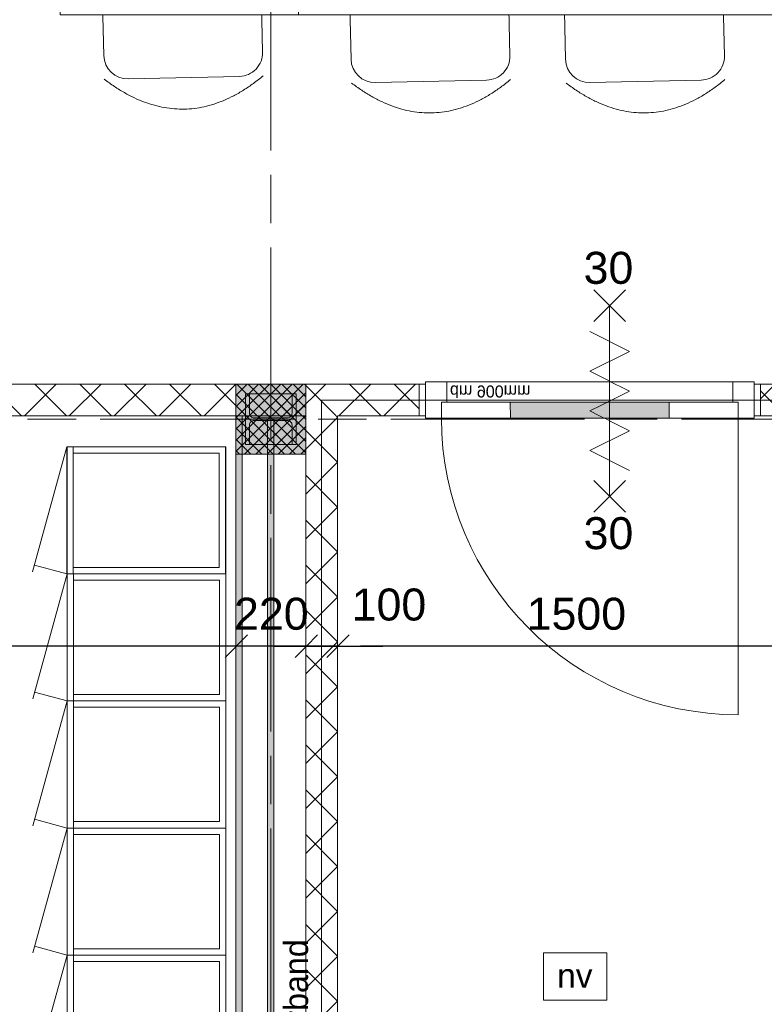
# Model space of a CAD drawing. Header units: millimetres. Extents: x -35957 to 57255, y -28270 to 35843.
# Tile 95 of 207: x 4232 to 6576, y -10 to 3090. Entities that reach past the tile are written whole.
import ezdxf

# ---------------------------------------------------------------- set-up
doc = ezdxf.new("R2010")
doc.units = ezdxf.units.MM
doc.header["$LTSCALE"] = 100
doc.header["$PDMODE"] = 1
doc.header["$PDSIZE"] = -2
doc.linetypes.add('[LS] ISO-08 Long Dashed Short Dashed', pattern=[9.144, 6.096, -0.762, 1.524, -0.762])
doc.layers.get('0').update_dxf_attribs({"lineweight": 5})
for name, color, linetype, lineweight in [('- 28_metselwerk', 7, 'Continuous', 18), ('- 32_BINNENKOZIJN', 7, 'Continuous', 5), ('5', 7, 'Continuous', 18), ('binnenwanden', 7, 'Continuous', 9), ('gbo', 7, 'Continuous', 5), ('Geen', 7, 'Continuous', 9), ('none', 7, 'Continuous', 13), ('none - none', 7, 'Continuous', 5), ('None-1', 7, 'Continuous', 9)]:
    doc.layers.add(name, color=color, linetype=linetype, lineweight=lineweight)
for name, color, linetype, lineweight, true_color in [('- 60_BRANDPREVENTIE', 1, 'Continuous', 5, 0xff0000), ('- 82 meubels', 7, 'Continuous', 5, 0x800080), ('bouwaanvraag - brandscheiding', 1, 'Line Label A', 18, 0xff0000), ('Constructie _ STAAL', 6, 'Continuous', 5, 0xff00ff), ('Maatlijnen BOUWBESLUIT', 5, 'Continuous', 9, 0x0000ff)]:
    doc.layers.add(name, color=color, linetype=linetype, lineweight=lineweight, true_color=true_color)
doc.styles.add('Arial', font='Arial.ttf')
doc.styles.add('Century Gothic', font='Century-Gothic_9791.ttf')
doc.linetypes.add('brandscheiding 30 minuten + R200', pattern='A,5,-0.178165,-4.106914,["30+R200",Arial,S=0.713542,R=0,X=-4.106914,Y=-0.356771],-0.347538,5,-0.973952', length=15.606568)
doc.linetypes.add('Line Label A', pattern='A,6.35,-0.981415,-1.132305,["60",Arial,S=0.713542,R=0,X=-1.132305,Y=-0.356771],-1.18048,6.35', length=15.9942)
doc.dimstyles.new('Arch_PUUUR', dxfattribs={"dimtxt": 151.584201, "dimasz": 70.693359, "dimexe": 100, "dimexo": 159, "dimgap": 100, "dimtad": 1, "dimdec": 4, "dimtxsty": 'Century Gothic', "dimblk": 'VW_SLASH', "dimblk1": 'VW_SLASH', "dimblk2": 'VW_SLASH', "dimcen": 0, "dimdle": 100, "dimazin": 0, "dimtfac": 0.8, "dimtdec": 4, "dimtix": 1, "dimtmove": 0, "dimatfit": 0, "dimldrblk": 'VW_SLASH-1', "dimfxl": 1, "dimfrac": 2, "dimtolj": 1, "dimarcsym": 0})
pattern_1 = [(45, (1.43, 1.32), (-70.7107, 70.7107), []), (135, (-2.87, 2.87), (-70.7107, -70.7107), [])]

# ---------------------------------------------------------------- blocks, each defined once
blk = doc.blocks.new('Groep-11')
at = {"color": 255, "linetype": 'Continuous', "lineweight": 18, "transparency": 33554687}
blk.add_wipeout([(11530.9, -9667.8), (11530.9, -9671.5), (11527.1, -9823.5), (11516, -9975.1), (11497.4, -10125.9), (11471.4, -10275.7), (11438.2, -10424), (11397.7, -10570.5), (11350, -10714.9), (11295.4, -10856.7), (11233.8, -10995.7), (11165.6, -11131.5), (11090.7, -11263.8), (11009.5, -11392.2), (10922, -11516.6), (10828.6, -11636.4), (10729.4, -11751.6), (10624.7, -11861.8), (10514.7, -11966.7), (10399.7, -12066.1), (10280, -12159.7), (10155.8, -12247.3), (10027.4, -12328.8), (9895.3, -12403.9), (9759.6, -12472.4), (9620.7, -12534.1), (9479, -12589), (9334.7, -12636.9), (9188.3, -12677.6), (9040, -12711.1), (8890.3, -12737.3), (8739.4, -12756.1), (8587.9, -12767.6), (8435.9, -12771.5), (1200.4, -13501.1), (1200.4, -13400.6), (8430.8, -12671.5), (8435.8, -12671.5), (8582.8, -12667.7), (8729.5, -12656.6), (8875.5, -12638.4), (9020.3, -12613.1), (9163.8, -12580.6), (9305.5, -12541.2), (9445.1, -12494.9), (9582.3, -12441.8), (9716.7, -12382), (9848, -12315.7), (9975.9, -12243.1), (10100.1, -12164.2), (10220.3, -12079.4), (10336.2, -11988.8), (10447.5, -11892.6), (10553.9, -11791.1), (10655.3, -11684.5), (10751.3, -11573.1), (10841.7, -11457), (10926.3, -11336.7), (11004.9, -11212.4), (11077.4, -11084.4), (11143.4, -10953), (11203, -10818.5), (11255.9, -10681.2), (11302, -10541.5), (11341.1, -10399.7), (11373.3, -10256.2), (11398.5, -10111.3), (11416.5, -9965.3), (11427.3, -9818.6), (11430.9, -9671.5), (9930.9, 10328.4), (9930.9, 10332.1), (9928.3, 10430.1), (9920.9, 10527.9), (9908.7, 10625.2), (9891.8, 10721.7), (9870.2, 10817.4), (9843.9, 10911.8), (9813, 11004.9), (9777.6, 11096.3), (9737.7, 11185.9), (9693.5, 11273.4), (9645.1, 11358.7), (9592.6, 11441.5), (9536, 11521.6), (9475.6, 11598.8), (9411.5, 11673), (9343.8, 11743.9), (9272.7, 11811.5), (9198.4, 11875.5), (9121.1, 11935.7), (9040.9, 11992.1), (8958, 12044.6), (8872.7, 12092.8), (8785.1, 12136.9), (8695.4, 12176.6), (8603.9, 12211.8), (8510.8, 12242.5), (8416.3, 12268.7), (8320.6, 12290.1), (8224, 12306.9), (8126.7, 12318.8), (8028.9, 12326.1), (7930.9, 12328.5), (1200.4, 12328.5), (1200.4, 12428.5), (7930.9, 12428.5), (8033.8, 12425.9), (8136.5, 12418.4), (8238.7, 12405.8), (8340.1, 12388.2), (8440.6, 12365.7), (8539.8, 12338.2), (8637.6, 12306), (8733.6, 12269), (8827.8, 12227.3), (8919.8, 12181), (9009.4, 12130.4), (9096.4, 12075.3), (9180.6, 12016.1), (9261.8, 11952.8), (9339.8, 11885.6), (9414.5, 11814.7), (9485.5, 11740.2), (9552.8, 11662.3), (9616.3, 11581.2), (9675.6, 11497.1), (9730.8, 11410.2), (9781.7, 11320.7), (9828.1, 11228.8), (9869.9, 11134.7), (9907.1, 11038.7), (9939.5, 10941), (9967.2, 10841.8), (9989.9, 10741.4), (10007.6, 10640), (10020.4, 10537.8), (10028.2, 10435.2), (10030.9, 10332.2)], dxfattribs=at).dxf.layer = '- 28_metselwerk'
at = {"layer": '- 28_metselwerk', "linetype": 'Continuous', "lineweight": 9, "transparency": 33554687}
h = blk.add_hatch(dxfattribs=at)
h.set_pattern_fill('metselwerk', style=0, pattern_type=2)
h.set_pattern_definition([(45, (66410.59, 23488.49), (-63.63961, 63.63961), []), (45, (66387.475, 23481.765), (-63.63961, 63.63961), [])])
edge = h.paths.add_edge_path()
edge.add_arc((-4569.1, 10328.5), 2100, 90, 179.8084)
edge.add_line((-6669.1, 10335.5), (-9171.5, -11126.9))
edge.add_line((-9171.5, -11126.9), (-9171.5, -11133.8))
edge.add_arc((-6071.5, -11133.8), 3100, 180, 270)
edge.add_line((-6071.5, -14233.8), (-6066.5, -14233.8))
edge.add_line((-6066.5, -14233.8), (8435.9, -12771.5))
edge.add_arc((8430.9, -9671.5), 3100, 270.0936, 360)
edge.add_line((11530.9, -9671.5), (11530.9, -9667.8))
edge.add_line((11530.9, -9667.8), (10030.9, 10332.2))
edge.add_arc((7930.9, 10328.5), 2100, 0.1034, 90)
edge.add_line((7930.9, 12428.5), (-4569.1, 12428.5))
edge = h.paths.add_edge_path()
edge.add_arc((-6071.5, -11133.8), 3000, 180, 269.9999)
edge.add_line((-6071.5, -14133.8), (8430.8, -12671.5))
edge.add_line((8430.8, -12671.5), (8435.8, -12671.5))
edge.add_arc((8430.9, -9671.5), 3000, 270.0936, 360)
edge.add_line((11430.9, -9671.5), (9930.9, 10328.4))
edge.add_line((9930.9, 10328.4), (9930.9, 10332.1))
edge.add_arc((7930.9, 10328.5), 2000, 0.1034, 90)
edge.add_line((7930.9, 12328.5), (-4569.1, 12328.5))
edge.add_arc((-4569.1, 10328.5), 2000, 90, 179.8084)
edge.add_line((-6569.1, 10335.1), (-6569.1, 10329.5))
edge.add_line((-6569.1, 10329.5), (-9071.5, -11132.7))
edge.add_line((-9071.5, -11132.7), (-9071.5, -11133.8))
at = {"color": 255, "linetype": 'Continuous', "lineweight": 25, "transparency": 33554687}
blk.add_wipeout([(11430.9, -9671.5), (11427.3, -9818.6), (11416.5, -9965.3), (11398.5, -10111.3), (11373.3, -10256.2), (11341.1, -10399.7), (11302, -10541.5), (11255.9, -10681.2), (11203, -10818.5), (11143.4, -10953), (11077.4, -11084.4), (11004.9, -11212.4), (10926.3, -11336.7), (10841.7, -11457), (10751.3, -11573.1), (10655.3, -11684.5), (10553.9, -11791.1), (10447.5, -11892.6), (10336.2, -11988.8), (10220.3, -12079.4), (10100.1, -12164.2), (9975.9, -12243.1), (9848, -12315.7), (9716.7, -12382), (9582.3, -12441.8), (9445.1, -12494.9), (9305.5, -12541.2), (9163.8, -12580.6), (9020.3, -12613.1), (8875.5, -12638.4), (8729.5, -12656.6), (8582.8, -12667.7), (8435.8, -12671.5), (8430.8, -12671.5), (1200.3, -13400.6), (1200.3, -13360.4), (8428.8, -12631.6), (8435.7, -12631.5), (8580.7, -12627.7), (8725.4, -12616.9), (8869.4, -12598.9), (9012.3, -12573.9), (9153.8, -12541.9), (9293.6, -12503), (9431.3, -12457.3), (9566.6, -12405), (9699.2, -12346), (9828.7, -12280.7), (9954.9, -12209.1), (10077.4, -12131.3), (10196, -12047.7), (10310.3, -11958.3), (10420.1, -11863.5), (10525.1, -11763.4), (10625.1, -11658.3), (10719.8, -11548.4), (10809, -11433.9), (10892.5, -11315.3), (10970.1, -11192.7), (11041.6, -11066.4), (11106.8, -10936.8), (11165.6, -10804.2), (11217.8, -10668.8), (11263.3, -10531.1), (11302, -10391.3), (11333.9, -10249.7), (11358.7, -10106.8), (11376.5, -9962.8), (11387.2, -9818.1), (11390.9, -9673), (9890.9, 10326.9), (9890.9, 10332), (9888.3, 10428.1), (9881.1, 10523.9), (9869.2, 10619.2), (9852.6, 10713.9), (9831.4, 10807.6), (9805.6, 10900.2), (9775.4, 10991.4), (9740.7, 11081), (9701.6, 11168.8), (9658.3, 11254.5), (9610.8, 11338.1), (9559.3, 11419.2), (9503.9, 11497.7), (9444.7, 11573.4), (9381.9, 11646.1), (9315.5, 11715.6), (9245.9, 11781.8), (9173.1, 11844.5), (9097.3, 11903.6), (9018.7, 11958.9), (8937.5, 12010.2), (8853.8, 12057.5), (8768, 12100.7), (8680.1, 12139.6), (8590.4, 12174.1), (8499.2, 12204.3), (8406.6, 12229.9), (8312.8, 12250.9), (8218.1, 12267.3), (8122.8, 12279), (8026.9, 12286.1), (7930.9, 12288.5), (1200.3, 12288.5), (1200.3, 12328.5), (7930.9, 12328.5), (8028.9, 12326.1), (8126.7, 12318.8), (8224, 12306.9), (8320.6, 12290.1), (8416.3, 12268.7), (8510.8, 12242.5), (8603.9, 12211.8), (8695.4, 12176.6), (8785.1, 12136.9), (8872.7, 12092.8), (8958, 12044.6), (9040.9, 11992.1), (9121.1, 11935.7), (9198.4, 11875.5), (9272.7, 11811.5), (9343.8, 11743.9), (9411.5, 11673), (9475.6, 11598.8), (9536, 11521.6), (9592.6, 11441.5), (9645.1, 11358.7), (9693.5, 11273.4), (9737.7, 11185.9), (9777.6, 11096.3), (9813, 11004.9), (9843.9, 10911.8), (9870.2, 10817.4), (9891.8, 10721.7), (9908.7, 10625.2), (9920.9, 10527.9), (9928.3, 10430.1), (9930.9, 10332.1), (9930.9, 10328.4)], dxfattribs=at).dxf.layer = 'none'
at = {"layer": 'none', "linetype": 'Continuous', "lineweight": 5, "true_color": 0x777777, "transparency": 33554687}
h = blk.add_hatch(dxfattribs=at)
h.set_pattern_fill('#isolatie-persing', color=8, style=0, pattern_type=2)
h.set_pattern_definition([(45, (1.433, 1.323), (-17.67767, 17.67767), []), (135, (-2.866, 2.866), (-17.67767, -17.67767), [])])
edge = h.paths.add_edge_path()
edge.add_line((-6529.1, 10335), (-6529.1, 10327.1))
edge.add_line((-6529.1, 10327.1), (-9031.5, -11135))
edge.add_arc((-6071.5, -11133.8), 2960, 180.0231, 269.9611)
edge.add_line((-6073.5, -14093.8), (8428.8, -12631.6))
edge.add_line((8428.8, -12631.6), (8435.7, -12631.5))
edge.add_arc((8430.9, -9671.5), 2960, 270.0936, 359.9711)
edge.add_line((11390.9, -9673), (9890.9, 10326.9))
edge.add_line((9890.9, 10326.9), (9890.9, 10332))
edge.add_arc((7930.9, 10328.5), 1960, 0.1034, 90)
edge.add_line((7930.9, 12288.5), (-4569.1, 12288.5))
edge.add_arc((-4569.1, 10328.5), 1960, 90, 179.8084)
edge = h.paths.add_edge_path()
edge.add_arc((-6071.5, -11133.8), 2725, 180.3052, 269.7161)
edge.add_line((-6085, -13858.8), (8416.8, -12396.6))
edge.add_line((8416.8, -12396.6), (8435.3, -12396.5))
edge.add_arc((8430.9, -9671.5), 2725, 270.0936, 359.7887)
edge.add_line((11155.8, -9681.6), (9655.9, 10317.9))
edge.add_line((9655.9, 10317.9), (9655.9, 10331.6))
edge.add_arc((7930.9, 10328.5), 1725, 0.1034, 90)
edge.add_line((7930.9, 12053.5), (-4569.1, 12053.5))
edge.add_arc((-4569.1, 10328.5), 1725, 90, 179.8084)
edge.add_line((-6294.1, 10334.2), (-6294.2, 10313.1))
edge.add_line((-6294.2, 10313.1), (-8796.5, -11148.3))
edge.add_line((-8796.5, -11148.3), (-8796.5, -11148.3))
at = {"color": 255, "linetype": 'Continuous', "lineweight": 25, "transparency": 33554687}
blk.add_wipeout([(11130.8, -9682.5), (11127.1, -9814.5), (11116.9, -9946.1), (11100.2, -10077.1), (11077.2, -10207.1), (11047.9, -10335.9), (11012.3, -10463), (10970.5, -10588.3), (10922.6, -10711.3), (10868.8, -10831.9), (10809.2, -10949.7), (10743.8, -11064.5), (10673, -11175.9), (10596.7, -11283.7), (10515.3, -11387.7), (10428.9, -11487.5), (10337.7, -11583), (10242, -11674), (10141.9, -11760.1), (10037.8, -11841.3), (9929.8, -11917.3), (9818.2, -11987.9), (9703.3, -12052.9), (9585.4, -12112.3), (9464.6, -12165.8), (9341.5, -12213.4), (9216.1, -12254.8), (9088.9, -12290.1), (8960.1, -12319.2), (8830, -12341.9), (8698.9, -12358.2), (8567.3, -12368.1), (8435.3, -12371.5), (8415.5, -12371.6), (199.5, -13200), (199.5, -2300.8), (1498, -2300.8), (1498, 5959.9), (199.5, 5959.9), (199.5, 12028.5), (7930.9, 12028.5), (8014.2, 12026.4), (8097.3, 12020.3), (8180, 12010.1), (8262.1, 11995.9), (8343.5, 11977.6), (8423.8, 11955.4), (8502.9, 11929.3), (8580.7, 11899.3), (8656.9, 11865.6), (8731.4, 11828.2), (8803.9, 11787.1), (8874.4, 11742.6), (8942.6, 11694.7), (9008.3, 11643.4), (9071.5, 11589), (9131.9, 11531.6), (9189.4, 11471.3), (9243.9, 11408.3), (9295.2, 11342.6), (9343.3, 11274.5), (9388, 11204.2), (9429.1, 11131.7), (9466.7, 11057.3), (9500.6, 10981.1), (9530.7, 10903.4), (9556.9, 10824.3), (9579.3, 10744), (9597.7, 10662.7), (9612.1, 10580.6), (9622.4, 10497.9), (9628.7, 10414.8), (9630.9, 10331.5), (9630.9, 10316.9)], dxfattribs=at).dxf.layer = 'none'
blk = doc.blocks.new('stoel3')
at = {"color": 255, "linetype": 'Continuous', "lineweight": 5, "transparency": 33554687}
blk.add_wipeout([(236, -203), (172.6, -245.1), (109.5, -274.7), (46.6, -292), (-16, -296.8), (-78.4, -289.2), (-140.5, -269.2), (-202.4, -236.8), (-264, -192)], dxfattribs=at).dxf.layer = 'None-1'
at = {"layer": 'None-1', "color": 253, "linetype": 'Continuous', "lineweight": 5, "true_color": 0xaaaaaa, "transparency": 33554687}
blk.add_open_spline([(236, -203), (-18, -396.1), (-264, -192)], degree=2, dxfattribs=at)
at = {"color": 255, "linetype": 'Continuous', "lineweight": 5, "transparency": 33554687}
blk.add_wipeout([(240.5, -3), (243.3, 122), (242.2, 136.6), (238.2, 150.8), (231.6, 163.9), (222.5, 175.5), (211.4, 185.1), (198.6, 192.3), (184.6, 196.9), (170, 198.7), (-5, 202.5), (-180.1, 206.4), (-194.7, 205.2), (-208.9, 201.3), (-222, 194.6), (-233.5, 185.6), (-243.1, 174.4), (-250.3, 161.6), (-254.9, 147.6), (-256.7, 133.1), (-259.5, 8), (-262.3, -117), (-261.2, -131.6), (-257.2, -145.8), (-250.6, -158.9), (-241.5, -170.5), (-230.4, -180.1), (-217.6, -187.3), (-203.6, -191.9), (-189, -193.7), (-14, -197.5), (161.1, -201.4), (175.7, -200.2), (189.9, -196.3), (203, -189.6), (214.5, -180.6), (224.1, -169.4), (231.3, -156.6), (235.9, -142.6), (237.7, -128.1)], dxfattribs=at).dxf.layer = 'None-1'
at = {"layer": 'None-1', "color": 253, "linetype": 'Continuous', "lineweight": 5, "true_color": 0xaaaaaa, "transparency": 33554687, "flags": 128}
blk.add_lwpolyline([(243.3, 122, 0.41436), (170, 198.7), (-180.1, 206.4, 0.414067), (-256.7, 133.1), (-262.3, -117, 0.41436), (-189, -193.7), (161.1, -201.4, 0.414067), (237.7, -128.1)], format="xyb", close=True, dxfattribs=at)
blk = doc.blocks.new('Groep-51')
at = {"layer": '- 82 meubels', "color": 7, "transparency": 33554687, "xscale": -1}
for p in [(5512.9, 3093.6), (6187.9, 3093.6)]:
    blk.add_blockref('stoel3', p, dxfattribs=at)
blk = doc.blocks.new('Groep-52')
at = {"layer": '- 82 meubels', "color": 7, "transparency": 33554687}
blk.add_blockref('Groep-51', (0, 0), dxfattribs=at)
at = {"color": 255, "linetype": 'Continuous', "lineweight": 9, "transparency": 33554687}
blk.add_wipeout([(6609.7, 3105.5), (5109.7, 3105.5), (5109.7, 3855.5), (6609.7, 3855.5)], dxfattribs=at).dxf.layer = '- 82 meubels'
at = {"layer": '- 82 meubels', "color": 8, "linetype": 'Continuous', "lineweight": 9, "true_color": 0x777777, "transparency": 33554687, "flags": 128}
blk.add_lwpolyline([(6609.7, 3105.5), (5109.7, 3105.5), (5109.7, 3855.5), (6609.7, 3855.5)], close=True, dxfattribs=at)
blk = doc.blocks.new('Groep-53')
at = {"layer": '- 82 meubels', "color": 7, "transparency": 33554687, "rotation": 180}
for p in [(5512.9, 4617.5), (6187.9, 4617.5)]:
    blk.add_blockref('stoel3', p, dxfattribs=at)
blk = doc.blocks.new('Groep-54')
at = {"layer": '- 82 meubels', "color": 7, "transparency": 33554687}
blk.add_blockref('Groep-53', (0, 0), dxfattribs=at)
at = {"color": 255, "linetype": 'Continuous', "lineweight": 9, "transparency": 33554687}
blk.add_wipeout([(6609.7, 3855.5), (5109.7, 3855.5), (5109.7, 4605.5), (6609.7, 4605.5)], dxfattribs=at).dxf.layer = '- 82 meubels'
at = {"layer": '- 82 meubels', "color": 8, "linetype": 'Continuous', "lineweight": 9, "true_color": 0x777777, "transparency": 33554687, "flags": 128}
blk.add_lwpolyline([(6609.7, 3855.5), (5109.7, 3855.5), (5109.7, 4605.5), (6609.7, 4605.5)], close=True, dxfattribs=at)
blk = doc.blocks.new('Groep-55')
at = {"layer": '- 82 meubels', "color": 7, "transparency": 33554687, "xscale": -1, "rotation": 270}
blk.add_blockref('stoel3', (4347.7, 4202.3), dxfattribs=at)
at = {"layer": '- 82 meubels', "color": 7, "transparency": 33554687, "xscale": -1}
blk.add_blockref('stoel3', (4734.7, 3105.5), dxfattribs=at)
at = {"layer": '- 82 meubels', "color": 7, "transparency": 33554687, "rotation": 180}
blk.add_blockref('stoel3', (4734.7, 4605.5), dxfattribs=at)
at = {"layer": '- 82 meubels', "color": 7, "transparency": 33554687, "xscale": -1, "rotation": 270}
blk.add_blockref('stoel3', (4347.7, 3527.3), dxfattribs=at)
blk = doc.blocks.new('Groep-56')
at = {"layer": '- 82 meubels', "color": 7, "transparency": 33554687}
blk.add_blockref('Groep-55', (0, 0), dxfattribs=at)
at = {"color": 255, "linetype": 'Continuous', "lineweight": 9, "transparency": 33554687}
blk.add_wipeout([(5109.7, 3105.5), (4359.7, 3105.5), (4359.7, 4605.5), (5109.7, 4605.5)], dxfattribs=at).dxf.layer = '- 82 meubels'
at = {"layer": '- 82 meubels', "color": 8, "linetype": 'Continuous', "lineweight": 9, "true_color": 0x777777, "transparency": 33554687, "flags": 128}
blk.add_lwpolyline([(5109.7, 3105.5), (4359.7, 3105.5), (4359.7, 4605.5), (5109.7, 4605.5)], close=True, dxfattribs=at)
blk = doc.blocks.new('Groep-57')
at = {"layer": '- 82 meubels', "color": 7, "transparency": 33554687}
blk.add_blockref('Groep-52', (0, 0), dxfattribs=at)
blk.add_blockref('Groep-54', (0, 0), dxfattribs=at)
blk.add_blockref('Groep-56', (0, 0), dxfattribs=at)
blk = doc.blocks.new('Groep-58')
at = {"layer": '- 82 meubels', "color": 7, "transparency": 33554687}
blk.add_blockref('Groep-57', (0, 0), dxfattribs=at)
blk = doc.blocks.new('binnendeur dm900')
at = {"color": 255}
blk.add_wipeout([(-537, 107), (537, 107), (537, 7), (-537, 7)], dxfattribs=at).dxf.layer = 'none - none'
at = {"layer": '- 32_BINNENKOZIJN', "color": 252, "linetype": 'Continuous', "lineweight": 5, "true_color": 0x888888, "transparency": 33554687}
blk.add_arc((467, 114), 934, 90.0046, 180.0046, dxfattribs=at)
at = {"layer": 'none - none', "flags": 128}
blk.add_lwpolyline([(-537, 107), (537, 107), (537, 7), (-537, 7)], close=True, dxfattribs=at)
at = {"color": 255, "lineweight": 5, "transparency": 33554687}
blk.add_wipeout([(517, 0), (-517, 0), (-517, 114), (517, 114)], dxfattribs=at).dxf.layer = '- 32_BINNENKOZIJN'
at = {"layer": '- 32_BINNENKOZIJN', "lineweight": 5, "transparency": 33554687, "flags": 128}
blk.add_lwpolyline([(517, 0), (-517, 0), (-517, 114), (517, 114)], close=True, dxfattribs=at)
at = {"color": 255, "lineweight": 5, "transparency": 33554687}
for points in [[(-517, 114), (-467, 114), (-467, 64), (-450, 64), (-450, 0), (-517, 0)], [(517, 114), (467, 114), (467, 64), (450, 64), (450, 0), (517, 0)]]:
    blk.add_wipeout(points, dxfattribs=at).dxf.layer = '- 32_BINNENKOZIJN'
at = {"layer": '- 32_BINNENKOZIJN', "lineweight": 5, "transparency": 33554687, "flags": 128}
for points in [[(-517, 114), (-467, 114), (-467, 64), (-450, 64), (-450, 0), (-517, 0)], [(517, 114), (467, 114), (467, 64), (450, 64), (450, 0), (517, 0)]]:
    blk.add_lwpolyline(points, close=True, dxfattribs=at)
at = {"color": 255, "lineweight": 5, "transparency": 33554687}
blk.add_wipeout([(467, 64), (-467, 64), (-467, 114), (467, 114)], dxfattribs=at).dxf.layer = '- 32_BINNENKOZIJN'
at = {"layer": '- 32_BINNENKOZIJN', "color": 252, "linetype": 'Continuous', "lineweight": 5, "true_color": 0x888888, "transparency": 33554687}
blk.add_line((467, 114), (466.9, 1048), dxfattribs=at)
at = {"layer": '- 32_BINNENKOZIJN', "lineweight": 5, "transparency": 33554687, "flags": 128}
blk.add_lwpolyline([(467, 64), (-467, 64), (-467, 114), (467, 114)], close=True, dxfattribs=at)
at = {"layer": '5', "color": 5, "true_color": 0x0000ff, "transparency": 33554687, "insert": (-440, 48.9), "char_height": 37.9, "width": 380, "attachment_point": 1, "line_spacing_factor": 1.026243, "style": 'Century Gothic'}
blk.add_mtext('dm 900mm', dxfattribs=at)
blk = doc.blocks.new('Groep-96')
at = {"layer": '5', "color": 7, "transparency": 33554687, "xscale": -1, "rotation": 180.0142899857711}
blk.add_blockref('binnendeur dm900', (6026.4, 1949.9), dxfattribs=at)
at = {"layer": '5', "linetype": 'Continuous', "lineweight": 0, "true_color": 0xa3b1cc, "transparency": 33554687}
blk.add_hatch(color=253, dxfattribs=at).paths.add_polyline_path([(5776.4, 1885.8), (6276.4, 1886), (6276.5, 1836), (5776.5, 1835.8)])
at = {"layer": '5', "lineweight": 5, "transparency": 33554687, "flags": 128}
blk.add_lwpolyline([(5776.4, 1885.8), (6276.4, 1886), (6276.5, 1836), (5776.5, 1835.8)], close=True, dxfattribs=at)
blk = doc.blocks.new('deur dranger')
at = {"layer": 'bouwaanvraag - brandscheiding', "color": 1, "true_color": 0xff0000}
for p, q in [((-50, 350), (50, 250)), ((50, 350), (-50, 250)), ((0, 300), (0, -300)), ((62.5, 156.2), (-62.5, 218.8)), ((-62.5, 93.8), (62.5, 156.2)), ((62.5, 31.2), (-62.5, 93.8)), ((62.5, 31.2), (-62.5, 93.8)), ((-62.5, -31.2), (62.5, 31.2)), ((62.5, -93.8), (-62.5, -31.2)), ((62.5, -93.8), (-62.5, -31.2)), ((-62.5, -156.2), (62.5, -93.8)), ((62.5, -218.8), (-62.5, -156.2)), ((-50, -250), (50, -350)), ((50, -250), (-50, -350))]:
    blk.add_line(p, q, dxfattribs=at)
at = {"layer": 'bouwaanvraag - brandscheiding', "color": 1, "true_color": 0xff0000, "transparency": 33554687, "char_height": 100.69, "attachment_point": 1, "line_spacing_factor": 0.962448, "style": 'Arial'}
for insert in [(-81.9, 469.7), (-81.9, -365.6)]:
    blk.add_mtext('30', dxfattribs=dict(at, insert=insert))
blk = doc.blocks.new('Groep-97')
at = {"layer": '5', "color": 7, "transparency": 33554687}
blk.add_blockref('Groep-96', (0, 0), dxfattribs=at)
at = {"color": 7, "transparency": 33554687}
blk.add_blockref('deur dranger', (6088.9, 1889.6), dxfattribs=at)
blk = doc.blocks.new('Symbool-14')
at = {"layer": 'none', "color": 8, "linetype": 'Continuous', "true_color": 0x777777, "transparency": 33554687}
for p, q in [((-200, -196), (193.5, -304)), ((200, -196), (172, -298.1))]:
    blk.add_line(p, q, dxfattribs=at)
at = {"layer": 'none', "color": 8, "linetype": 'Continuous', "true_color": 0x777777, "transparency": 33554687, "flags": 128}
for points in [[(-200, 304), (200, 304), (200, -196), (-200, -196)], [(-180, 284), (180, 284), (180, -176), (-180, -176)], [(-200, -176), (200, -176), (200, -196), (-200, -196)]]:
    blk.add_lwpolyline(points, close=True, dxfattribs=at)
blk = doc.blocks.new('Groep-118')
at = {"color": 255, "linetype": 'Continuous', "lineweight": 9, "transparency": 33554687}
for points in [[(4381.3, 1345.4), (4381.3, 1745.4), (4881.3, 1745.4), (4881.3, 1345.4)], [(4381.3, 145.4), (4381.3, 545.4), (4881.3, 545.4), (4881.3, 145.4)]]:
    blk.add_wipeout(points, dxfattribs=at).dxf.layer = 'none'
at = {"layer": 'none', "linetype": 'Continuous', "lineweight": 9, "transparency": 33554687, "flags": 128}
for points in [[(4381.3, 1345.4), (4381.3, 1745.4), (4881.3, 1745.4), (4881.3, 1345.4)], [(4381.3, 145.4), (4381.3, 545.4), (4881.3, 545.4), (4881.3, 145.4)]]:
    blk.add_lwpolyline(points, close=True, dxfattribs=at)
at = {"color": 255, "linetype": 'Continuous', "lineweight": 9, "transparency": 33554687}
blk.add_wipeout([(4381.3, 945.4), (4381.3, 1345.4), (4881.3, 1345.4), (4881.3, 945.4)], dxfattribs=at).dxf.layer = 'none'
at = {"layer": 'none', "linetype": 'Continuous', "lineweight": 9, "transparency": 33554687, "flags": 128}
blk.add_lwpolyline([(4381.3, 945.4), (4381.3, 1345.4), (4881.3, 1345.4), (4881.3, 945.4)], close=True, dxfattribs=at)
at = {"color": 255, "linetype": 'Continuous', "lineweight": 9, "transparency": 33554687}
blk.add_wipeout([(4881.3, 945.4), (4881.3, 545.4), (4381.3, 545.4), (4381.3, 945.4)], dxfattribs=at).dxf.layer = 'none'
at = {"layer": 'none', "linetype": 'Continuous', "lineweight": 9, "transparency": 33554687, "flags": 128}
blk.add_lwpolyline([(4881.3, 945.4), (4881.3, 545.4), (4381.3, 545.4), (4381.3, 945.4)], close=True, dxfattribs=at)
at = {"layer": 'none', "color": 7, "transparency": 33554687, "rotation": 270}
blk.add_blockref('Symbool-14', (4577.3, 345.4), dxfattribs=at)
at = {"color": 255, "linetype": 'Continuous', "lineweight": 9, "transparency": 33554687}
for points in [[(4381.3, 945.4), (4381.3, 1745.4), (4881.3, 1745.4), (4881.3, 945.4)], [(4381.3, -254.6), (4381.3, 145.4), (4881.3, 145.4), (4881.3, -254.6)]]:
    blk.add_wipeout(points, dxfattribs=at).dxf.layer = 'none'
at = {"layer": 'none', "linetype": 'Continuous', "lineweight": 9, "transparency": 33554687, "flags": 128}
for points in [[(4381.3, 945.4), (4381.3, 1745.4), (4881.3, 1745.4), (4881.3, 945.4)], [(4381.3, -254.6), (4381.3, 145.4), (4881.3, 145.4), (4881.3, -254.6)]]:
    blk.add_lwpolyline(points, close=True, dxfattribs=at)
at = {"layer": 'none', "color": 7, "transparency": 33554687, "rotation": 270}
for p in [(4576.6, 1545.4), (4577.3, 1145.4), (4577.3, 745.4), (4577.3, -54.6)]:
    blk.add_blockref('Symbool-14', p, dxfattribs=at)
blk = doc.blocks.new('Groep-262')
at = {"layer": 'Constructie _ STAAL', "linetype": 'Continuous', "lineweight": 0, "true_color": 0xffaaff, "transparency": 33554687}
blk.add_hatch(color=211, dxfattribs=at).paths.add_polyline_path([(5012.5, 1832.8), (5032.5, 1832.8), (5032.5, -2412.7), (5012.5, -2412.7)])
at = {"layer": 'Constructie _ STAAL', "lineweight": 5, "transparency": 33554687, "flags": 128}
blk.add_lwpolyline([(5012.5, 1832.8), (5032.5, 1832.8), (5032.5, -2412.7), (5012.5, -2412.7)], close=True, dxfattribs=at)
at = {"layer": 'Constructie _ STAAL', "color": 230, "true_color": 0xf2148a, "transparency": 33554687, "insert": (5064.2, -379.7), "char_height": 75.792, "attachment_point": 1, "rotation": 90, "line_spacing_factor": 1.026243, "style": 'Century Gothic'}
blk.add_mtext('windverband', dxfattribs=at)
blk = doc.blocks.new('Groep-264')
at = {"layer": 'Constructie _ STAAL', "color": 7, "transparency": 33554687}
blk.add_blockref('Groep-262', (0, 0), dxfattribs=at)
blk = doc.blocks.new('NV')
at = {"layer": '- 60_BRANDPREVENTIE', "color": 1, "linetype": 'Continuous', "lineweight": 5, "true_color": 0xff0000, "transparency": 33554687, "flags": 128}
blk.add_lwpolyline([(-100, 75), (100, 75), (100, -75), (-100, -75)], close=True, dxfattribs=at)
at = {"layer": '- 60_BRANDPREVENTIE', "color": 1, "true_color": 0xff0000, "transparency": 33554687, "insert": (-56.9, 40.6), "char_height": 75.52, "attachment_point": 1, "line_spacing_factor": 0.962448, "style": 'Arial'}
blk.add_mtext('nv', dxfattribs=at)
blk = doc.blocks.new('Groep-289')
at = {"layer": '- 60_BRANDPREVENTIE', "color": 7, "transparency": 33554687}
blk.add_blockref('NV', (5980.6, 77.9), dxfattribs=at)
blk = doc.blocks.new("PDF-pagina('s)")
at = {"color": 255, "linetype": 'Continuous', "lineweight": 5, "transparency": 33554687}
blk.add_wipeout([(0, 95.25), (412.75, 95.25), (412.75, -95.25), (0, -95.25)], dxfattribs=at).dxf.layer = '- 60_BRANDPREVENTIE'
blk = doc.blocks.new('Breedflensprofiel-19')
at = {"layer": 'Constructie _ STAAL', "color": 6, "linetype": 'Continuous', "lineweight": 9, "true_color": 0xff00ff, "transparency": 33554687, "flags": 128}
blk.add_lwpolyline([(-80, -160), (-80, -147), (-19, -147, 0.414214), (-4, -132), (-4, -28, 0.414214), (-19, -13), (-80, -13), (-80, 0), (80, 0), (80, -13), (19, -13, 0.414214), (4, -28), (4, -132, 0.414214), (19, -147), (80, -147), (80, -160)], format="xyb", close=True, dxfattribs=at)
at = {"layer": 'Constructie _ STAAL', "color": 6, "linetype": 'Continuous', "lineweight": 5, "true_color": 0xff00ff, "transparency": 33554687}
blk.add_point((0, -80), dxfattribs=at)
blk = doc.blocks.new('Groep-311')
at = {"layer": 'Constructie _ STAAL', "color": 6, "lineweight": 9, "true_color": 0xff00ff, "transparency": 33554687, "flags": 128}
blk.add_lwpolyline([(4942.5, 1752.8), (4942.5, 1912.8), (5102.5, 1912.8), (5102.5, 1752.8)], close=True, dxfattribs=at)
at = {"layer": 'Constructie _ STAAL', "color": 6, "true_color": 0xff00ff, "transparency": 33554687, "rotation": 90}
blk.add_blockref('Breedflensprofiel-19', (4942.5, 1832.8), dxfattribs=at)
blk = doc.blocks.new('Groep-320')
at = {"layer": '5', "linetype": 'Continuous', "lineweight": 0, "true_color": 0xc4dcc4, "transparency": 33554687}
blk.add_hatch(color=254, dxfattribs=at).paths.add_polyline_path([(4912.5, 1722.8), (4912.5, 1942.8), (5132.5, 1942.8), (5132.5, 1722.8)])
at = {"layer": '5', "linetype": 'Continuous', "lineweight": 5, "true_color": 0x777777, "transparency": 33554687}
h = blk.add_hatch(dxfattribs=at)
h.set_pattern_fill('#isolatie-WBDBO', color=8, style=0, pattern_type=2)
h.set_pattern_definition([(45, (1.433, 1.323), (-17.67767, 17.67767), []), (135, (-2.866, 2.866), (-17.67767, -17.67767), [])])
h.paths.add_polyline_path([(4912.5, 1722.8), (4912.5, 1942.8), (5132.5, 1942.8), (5132.5, 1722.8)])
at = {"layer": '5', "lineweight": 5, "transparency": 33554687, "flags": 128}
blk.add_lwpolyline([(4912.5, 1722.8), (4912.5, 1942.8), (5132.5, 1942.8), (5132.5, 1722.8)], close=True, dxfattribs=at)
at = {"layer": 'Constructie _ STAAL', "color": 6, "true_color": 0xff00ff, "transparency": 33554687}
blk.add_blockref('Groep-311', (0, 0), dxfattribs=at)
blk = doc.blocks.new('Groep-326')
at = {"layer": 'Geen', "color": 5, "linetype": '[LS] ISO-08 Long Dashed Short Dashed', "lineweight": 5, "true_color": 0x0000ff, "transparency": 33554687}
for p, q in [((5022.5, 17917.9), (5022.5, -14831.6)), ((-9230, 1832.8), (12840.6, 1832.8))]:
    blk.add_line(p, q, dxfattribs=at)
blk = doc.blocks.new('Groep-327')
at = {"layer": 'Constructie _ STAAL', "color": 7, "transparency": 33554546}
blk.add_blockref('Groep-326', (0, 0), dxfattribs=at)
blk = doc.blocks.new('VW_SLASH')
at = {"color": 0, "linetype": 'ByBlock', "lineweight": -2, "transparency": 16777216}
blk.add_line((1.415, 0), (-1, 0), dxfattribs=at)
at = {"color": 0, "linetype": 'Continuous', "lineweight": 20, "transparency": 16777216, "flags": 128}
blk.add_lwpolyline([(0.5, 0.5), (-0.5, -0.5)], dxfattribs=at)
blk = doc.blocks.new('*D515')
at = {"layer": 'Defpoints', "color": 0, "transparency": 33554687}
for p in [(2814.3, 2072.5), (4914.3, 1722.8), (2814.3, 1117.9)]:
    blk.add_point(p, dxfattribs=at)
at = {"layer": 'Maatlijnen BOUWBESLUIT', "color": 0, "lineweight": -2, "transparency": 33554687}
blk.add_line((4843.6, 1117.9), (2885, 1117.9), dxfattribs=at)
at = {"layer": 'Maatlijnen BOUWBESLUIT', "color": 0, "lineweight": -2, "xscale": 70.693359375, "yscale": 70.693359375, "zscale": 70.693359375, "rotation": 180}
blk.add_blockref('VW_SLASH', (2814.3, 1117.9), dxfattribs=at)
at = {"layer": 'Maatlijnen BOUWBESLUIT', "color": 0, "lineweight": -2, "xscale": 70.693359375, "yscale": 70.693359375, "zscale": 70.693359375}
blk.add_blockref('VW_SLASH', (4914.3, 1117.9), dxfattribs=at)
at = {"layer": 'Maatlijnen BOUWBESLUIT', "color": 0, "lineweight": 5, "transparency": 33554687, "insert": (3864.3, 1219.3), "char_height": 100.69, "attachment_point": 5, "style": 'Arial'}
blk.add_mtext('\\A1;2100', dxfattribs=at)
blk = doc.blocks.new('VW_SLASH-1')
at = {"color": 0, "linetype": 'ByBlock', "lineweight": -2, "transparency": 16777216}
blk.add_line((1.415, 0), (-1, 0), dxfattribs=at)
at = {"color": 0, "linetype": 'Continuous', "lineweight": 20, "transparency": 16777216, "flags": 128}
blk.add_lwpolyline([(0.751, 0.751), (-0.751, -0.751)], dxfattribs=at)
blk = doc.blocks.new('*D516')
at = {"layer": 'Defpoints', "color": 0, "transparency": 33554687}
for p in [(4914.3, 1722.8), (5134.3, 1722.8), (4914.3, 1117.9)]:
    blk.add_point(p, dxfattribs=at)
at = {"layer": 'Maatlijnen BOUWBESLUIT', "color": 0, "lineweight": -2, "transparency": 33554687}
for p, q in [((4843.6, 1117.9), (4772.9, 1117.9)), ((5134.3, 1117.9), (4914.3, 1117.9)), ((5205, 1117.9), (5275.7, 1117.9))]:
    blk.add_line(p, q, dxfattribs=at)
at = {"layer": 'Maatlijnen BOUWBESLUIT', "color": 0, "lineweight": -2, "xscale": 70.693359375, "yscale": 70.693359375, "zscale": 70.693359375}
blk.add_blockref('VW_SLASH', (4914.3, 1117.9), dxfattribs=at)
at = {"layer": 'Maatlijnen BOUWBESLUIT', "color": 0, "lineweight": -2, "xscale": 70.693359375, "yscale": 70.693359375, "zscale": 70.693359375, "rotation": 180}
blk.add_blockref('VW_SLASH', (5134.3, 1117.9), dxfattribs=at)
at = {"layer": 'Maatlijnen BOUWBESLUIT', "color": 0, "lineweight": 5, "transparency": 33554687, "insert": (5024.3, 1219.3), "char_height": 100.69, "attachment_point": 5, "style": 'Arial'}
blk.add_mtext('\\A1;220', dxfattribs=at)
blk = doc.blocks.new('*D517')
at = {"layer": 'Defpoints', "color": 0, "transparency": 33554687}
for p in [(5234.3, 1842.8), (5134.3, 1722.8), (5134.3, 1117.9)]:
    blk.add_point(p, dxfattribs=at)
at = {"layer": 'Maatlijnen BOUWBESLUIT', "color": 0, "lineweight": -2, "transparency": 33554687}
for p, q in [((5063.6, 1117.9), (4992.9, 1117.9)), ((5234.3, 1117.9), (5134.3, 1117.9)), ((5305, 1117.9), (5375.7, 1117.9))]:
    blk.add_line(p, q, dxfattribs=at)
at = {"layer": 'Maatlijnen BOUWBESLUIT', "color": 0, "lineweight": -2, "xscale": 70.693359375, "yscale": 70.693359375, "zscale": 70.693359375}
blk.add_blockref('VW_SLASH', (5134.3, 1117.9), dxfattribs=at)
at = {"layer": 'Maatlijnen BOUWBESLUIT', "color": 0, "lineweight": -2, "xscale": 70.693359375, "yscale": 70.693359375, "zscale": 70.693359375, "rotation": 180}
blk.add_blockref('VW_SLASH', (5234.3, 1117.9), dxfattribs=at)
at = {"layer": 'Maatlijnen BOUWBESLUIT', "color": 0, "lineweight": 5, "transparency": 33554687, "insert": (5394.5, 1248.3), "char_height": 100.69, "attachment_point": 5, "style": 'Arial'}
blk.add_mtext('\\A1;100', dxfattribs=at)
blk = doc.blocks.new('*D518')
at = {"layer": 'Defpoints', "color": 0, "transparency": 33554687}
for p in [(5234.3, 1842.8), (6734.3, 1842.8), (5234.3, 1117.9)]:
    blk.add_point(p, dxfattribs=at)
at = {"layer": 'Maatlijnen BOUWBESLUIT', "color": 0, "lineweight": -2, "transparency": 33554687}
blk.add_line((6663.6, 1117.9), (5305, 1117.9), dxfattribs=at)
at = {"layer": 'Maatlijnen BOUWBESLUIT', "color": 0, "lineweight": -2, "xscale": 70.693359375, "yscale": 70.693359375, "zscale": 70.693359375, "rotation": 180}
blk.add_blockref('VW_SLASH', (5234.3, 1117.9), dxfattribs=at)
at = {"layer": 'Maatlijnen BOUWBESLUIT', "color": 0, "lineweight": -2, "xscale": 70.693359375, "yscale": 70.693359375, "zscale": 70.693359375}
blk.add_blockref('VW_SLASH', (6734.3, 1117.9), dxfattribs=at)
at = {"layer": 'Maatlijnen BOUWBESLUIT', "color": 0, "lineweight": 5, "transparency": 33554687, "insert": (5984.3, 1219.3), "char_height": 100.69, "attachment_point": 5, "style": 'Arial'}
blk.add_mtext('\\A1;1500', dxfattribs=at)
blk = doc.blocks.new('Groep-340')
at = {"layer": 'bouwaanvraag - brandscheiding', "linetype": 'brandscheiding 30 minuten + R200'}
for p, q in [((5182.5, -3797.2), (5182.5, 1892.8)), ((5182.5, 1892.8), (6784.3, 1892.8))]:
    blk.add_line(p, q, dxfattribs=at)
blk = doc.blocks.new('*D647')
at = {"layer": 'Defpoints', "color": 0, "transparency": 33554687}
for p in [(5276.9, 6043.2), (7688.2, 6043.2), (6832.5, 1942.8)]:
    blk.add_point(p, dxfattribs=at)
at = {"layer": 'Maatlijnen BOUWBESLUIT', "color": 0, "lineweight": -2, "transparency": 33554687}
blk.add_line((7688.2, 2013.5), (7688.2, 5972.5), dxfattribs=at)
at = {"layer": 'Maatlijnen BOUWBESLUIT', "color": 0, "lineweight": -2, "xscale": 70.693359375, "yscale": 70.693359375, "zscale": 70.693359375}
for p, rotation in [((7688.2, 6043.2), 90), ((7688.2, 1942.8), 270)]:
    blk.add_blockref('VW_SLASH', p, dxfattribs=dict(at, rotation=rotation))
at = {"layer": 'Maatlijnen BOUWBESLUIT', "color": 0, "lineweight": 5, "transparency": 33554687, "insert": (7557.8, 4181.8), "char_height": 100.69, "attachment_point": 5, "rotation": 90, "style": 'Arial'}
blk.add_mtext('\\A1;4100', dxfattribs=at)

msp = doc.modelspace()

# ---------------------------------------------------------------- block references
at = {"layer": '5', "color": 7, "transparency": 33554687}
msp.add_blockref('Groep-11', (0, 0), dxfattribs=at)

# ---------------------------------------------------------------- next in the draw order: wipeouts: each hides what was drawn before it
at = {"color": 255, "linetype": 'Continuous', "lineweight": 5, "transparency": 33554582}
msp.add_wipeout([(10351.6, 707.8), (6832.5, 709.2), (6832.5, 1942.8), (2817.9, 1939.8), (2817.9, 12028.5), (7932, 12028.5), (8263.2, 11995.9), (8581.8, 11899.3), (8875.5, 11742.6), (9133, 11531.6), (9344.4, 11274.5), (9501.7, 10981.1), (9598.8, 10662.7), (9632, 10331.5), (9632, 10316.9), (10284.9, 1612), (10283.8, 1612)], dxfattribs=at).dxf.layer = 'Geen'

# ---------------------------------------------------------------- next in the draw order: wipeouts: each hides what was drawn before it
at = {"color": 255, "linetype": 'Continuous', "lineweight": 5, "transparency": 33554687}
msp.add_wipeout([(-894.4, 5959.9), (1495.9, 5959.9), (1495.9, -2293.8), (-1077, -2293.8), (-1077, -3747.2), (1495.9, -3751.4), (1495.9, -13068.7), (2722.6, -12945.1), (2722.6, -3747.2), (5132.5, -3747.2), (5132.5, -2547.2), (2722.6, -2547.2), (2722.6, 12028.5), (1517.8, 12028.5), (1517.8, 7352.8), (-2527.2, 7352.8), (-2527.2, 6152.8), (-894.4, 6152.8)], dxfattribs=at).dxf.layer = 'Geen'

# ---------------------------------------------------------------- next in the draw order: block references
at = {"layer": '- 82 meubels', "color": 7, "transparency": 33554687}
msp.add_blockref('Groep-58', (0, 0), dxfattribs=at)

# ---------------------------------------------------------------- next in the draw order: wipeouts: each hides what was drawn before it
at = {"color": 255, "lineweight": 5, "transparency": 33554687}
msp.add_wipeout([(5232.5, -3747.2), (5132.5, -3747.2), (5132.5, 1842.8), (5232.5, 1842.8)], dxfattribs=at).dxf.layer = 'binnenwanden'
at = {"color": 255, "linetype": 'Continuous', "lineweight": 5, "transparency": 33554500}
msp.add_wipeout([(2823, 1842.8), (4912.5, 1842.8), (4912.5, -2447.2), (2823, -2447.2)], dxfattribs=at).dxf.layer = 'Geen'

# ---------------------------------------------------------------- next in the draw order: hatches: boundary and pattern name
at = {"layer": 'binnenwanden', "linetype": 'Continuous', "lineweight": 5, "true_color": 0x777777, "transparency": 33554687}
h = msp.add_hatch(dxfattribs=at)
h.set_pattern_fill('Isolatie', color=8, style=0, pattern_type=2)
h.set_pattern_definition(pattern_1)
h.paths.add_polyline_path([(5232.5, -3747.2), (5132.5, -3747.2), (5132.5, 1842.8), (5232.5, 1842.8)])

# ---------------------------------------------------------------- next in the draw order: linework, layer by layer
at = {"layer": 'binnenwanden', "lineweight": 5, "transparency": 33554687}
for p, q in [((5132.5, -2447.2), (5132.5, 1842.8)), ((5232.5, -3747.2), (5232.5, 1842.8))]:
    msp.add_line(p, q, dxfattribs=at)

# ---------------------------------------------------------------- next in the draw order: block references
at = {"layer": 'none', "color": 7, "transparency": 33554687}
msp.add_blockref('Groep-118', (0, 0), dxfattribs=at)

# ---------------------------------------------------------------- next in the draw order: wipeouts: each hides what was drawn before it
at = {"color": 255, "lineweight": 5, "transparency": 33554687}
msp.add_wipeout([(6834.3, 1942.8), (6734.3, 1842.8), (2818, 1842.8), (2818, 1942.8)], dxfattribs=at).dxf.layer = 'binnenwanden'

# ---------------------------------------------------------------- next in the draw order: hatches: boundary and pattern name
at = {"layer": '5', "linetype": 'Continuous', "lineweight": 0, "true_color": 0xbbbbbb, "transparency": 33554687}
msp.add_hatch(color=9, dxfattribs=at).paths.add_polyline_path([(4912.5, 1842.8), (4932.5, 1842.8), (4932.5, -2447.2), (4912.5, -2447.2)])
at = {"layer": 'binnenwanden', "linetype": 'Continuous', "lineweight": 5, "true_color": 0x777777, "transparency": 33554687}
h = msp.add_hatch(dxfattribs=at)
h.set_pattern_fill('Isolatie', color=8, style=0, pattern_type=2)
h.set_pattern_definition(pattern_1)
h.paths.add_polyline_path([(6834.3, 1942.8), (6734.3, 1842.8), (2818, 1842.8), (2818, 1942.8)])

# ---------------------------------------------------------------- next in the draw order: linework, layer by layer
at = {"layer": '5', "lineweight": 5, "transparency": 33554687, "flags": 128}
msp.add_lwpolyline([(4912.5, 1842.8), (4932.5, 1842.8), (4932.5, -2447.2), (4912.5, -2447.2)], close=True, dxfattribs=at)
at = {"layer": 'binnenwanden', "lineweight": 5, "transparency": 33554687}
for p, q in [((6834.3, 1942.8), (2818, 1942.8)), ((5132.5, 1842.8), (2818, 1842.8)), ((6734.3, 1842.8), (5232.5, 1842.8))]:
    msp.add_line(p, q, dxfattribs=at)

# ---------------------------------------------------------------- next in the draw order: block references
at = {"color": 7, "transparency": 33554687}
for name in ['Groep-264', 'Groep-97']:
    msp.add_blockref(name, (0, 0), dxfattribs=at)

# ---------------------------------------------------------------- next in the draw order: block references
msp.add_blockref('Groep-289', (0, 0), dxfattribs=at)
at = {"layer": 'gbo', "color": 7}
msp.add_blockref('Groep-340', (0, 0), dxfattribs=at)

# ---------------------------------------------------------------- next in the draw order: dimensions: what is measured, and where the dimension line sits
at = {"layer": 'Maatlijnen BOUWBESLUIT', "lineweight": 5, "transparency": 33554687}
for base, p1, p2, picture, middle in [((2814.3, 1117.9), (4914.3, 1722.8), (2814.3, 2072.5), '*D515', (3864.3, 1219.3)), ((5234.3, 1117.9), (6734.3, 1842.8), (5234.3, 1842.8), '*D518', (5984.3, 1219.3)), ((4914.3, 1117.9), (5134.3, 1722.8), (4914.3, 1722.8), '*D516', (5024.3, 1219.3))]:
    dim = msp.add_linear_dim(base=base, p1=p1, p2=p2, dimstyle='Arch_PUUUR', override={"dimtxt": 100.688657, "dimgap": 50, "dimdec": 0, "dimpost": '<>', "dimtxsty": 'Arial', "dimse1": 1, "dimse2": 1, "dimtmove": 2}, dxfattribs=at)
    dim.commit()
    dim.dimension.update_dxf_attribs({"geometry": picture, "text_midpoint": middle})
dim = msp.add_linear_dim(base=(5134.3, 1117.9), p1=(5234.3, 1842.8), p2=(5134.3, 1722.8), dimstyle='Arch_PUUUR', override={"dimtxt": 100.688657, "dimgap": 50, "dimdec": 0, "dimpost": '<>', "dimtxsty": 'Arial', "dimse1": 1, "dimse2": 1, "dimtix": 0, "dimtmove": 2}, dxfattribs=at)
dim.commit()
dim.dimension.update_dxf_attribs({"geometry": '*D517', "text_midpoint": (5394.5, 1248.3), "dimtype": 160})

# ---------------------------------------------------------------- next in the draw order: block references
at = {"layer": '- 60_BRANDPREVENTIE', "transparency": 33554687}
msp.add_blockref("PDF-pagina('s)", (5588.6, 2089.9), dxfattribs=at)

# ---------------------------------------------------------------- next in the draw order: block references
at = {"layer": 'Constructie _ STAAL', "color": 7, "transparency": 33554546}
for name in ['Groep-327', 'Groep-320']:
    msp.add_blockref(name, (0, 0), dxfattribs=at)

# ---------------------------------------------------------------- next in the draw order: dimensions: what is measured, and where the dimension line sits
at = {"layer": 'Maatlijnen BOUWBESLUIT', "lineweight": 5, "transparency": 33554687}
dim = msp.add_linear_dim(base=(7688.2, 6043.2), p1=(6832.5, 1942.8), p2=(5276.9, 6043.2), angle=270, dimstyle='Arch_PUUUR', override={"dimtxt": 100.688657, "dimgap": 50, "dimdec": 0, "dimpost": '<>', "dimtxsty": 'Arial', "dimse1": 1, "dimse2": 1, "dimtmove": 2}, dxfattribs=at)
dim.commit()
dim.dimension.update_dxf_attribs({"geometry": '*D647', "text_midpoint": (7557.8, 4181.8), "dimtype": 160})

doc.saveas('drawing.dxf')
